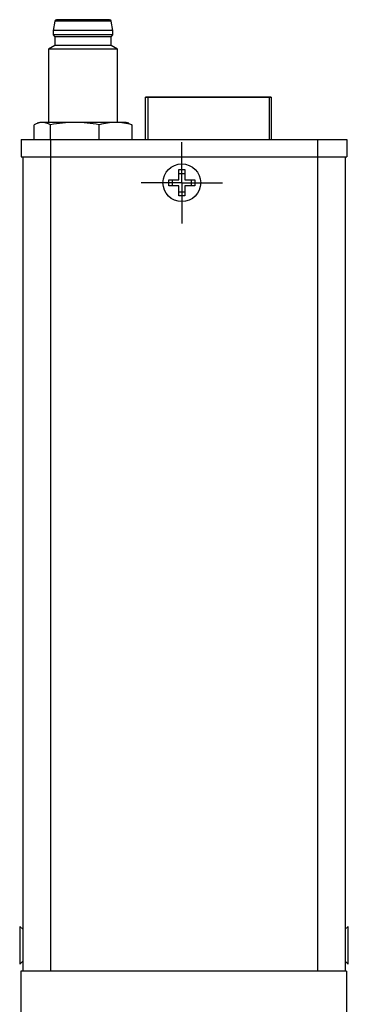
# Model space of a CAD drawing. Header units: inches. Extents: x 3.6 to 21.3, y 2.2 to 14.2.
# Tile 2 of 11: x 3.6 to 5.1, y 6.7 to 11.2. Entities that reach past the tile are written whole.
import ezdxf

# ---------------------------------------------------------------- set-up
doc = ezdxf.new("R2010")
doc.units = ezdxf.units.IN
doc.header["$LTSCALE"] = 2
doc.header["$MEASUREMENT"] = 0
doc.layers.add('1', color=7, linetype='Continuous')

# ---------------------------------------------------------------- blocks, each defined once
blk = doc.blocks.new('SW_CENTERMARKSYMBOL_5')
at = {"layer": '1', "color": 0}
for p, q in [((0, 0.1), (0, 0.186)), ((0, 0), (0, 0.1)), ((-0.1, 0), (-0.186, 0)), ((0, 0), (-0.1, 0)), ((0, 0), (0, -0.1)), ((0, 0), (0.1, 0)), ((0.1, 0), (0.186, 0)), ((0, -0.1), (0, -0.186))]:
    blk.add_line(p, q, dxfattribs=at)

msp = doc.modelspace()

# ---------------------------------------------------------------- linework, layer by layer
at = {"color": 7, "linetype": 'Continuous', "lineweight": 25}
for p, q in [((3.7259, 11.1671), (3.7188, 11.1249)), ((3.9834, 11.1671), (3.7259, 11.1671)), ((3.9905, 11.1249), (3.9834, 11.1671)), ((3.7188, 11.1249), (3.7188, 11.1052)), ((3.9905, 11.1249), (3.7188, 11.1249)), ((3.7188, 11.1052), (3.7267, 11.0953)), ((3.9905, 11.1052), (3.7188, 11.1052)), ((3.7267, 11.0953), (3.7267, 11.056)), ((3.9826, 11.0953), (3.7267, 11.0953)), ((3.9826, 11.0953), (3.9905, 11.1052)), ((3.9826, 11.056), (3.9826, 11.0953)), ((3.9905, 11.1052), (3.9905, 11.1249)), ((3.7267, 11.056), (3.6972, 11.0389)), ((3.9826, 11.056), (3.7267, 11.056)), ((4.0121, 11.0389), (3.9826, 11.056)), ((3.6972, 11.0389), (3.6972, 10.7056)), ((4.0121, 11.0389), (3.6972, 11.0389)), ((4.0121, 10.7056), (4.0121, 11.0389)), ((4.1401, 10.8209), (4.1401, 10.8209)), ((4.1401, 10.6268), (4.1401, 10.8209)), ((4.1401, 10.8209), (4.1401, 10.8209)), ((4.1401, 10.8209), (4.1401, 10.8209)), ((4.1501, 10.8209), (4.7032, 10.8209)), ((4.7032, 10.8209), (4.1501, 10.8209)), ((4.7032, 10.8209), (4.1501, 10.8209)), ((4.1601, 10.8209), (4.1601, 10.8209)), ((4.6932, 10.8209), (4.1601, 10.8209)), ((4.1601, 10.8209), (4.6932, 10.8209)), ((4.1601, 10.8209), (4.1601, 10.8209)), ((4.6932, 10.8209), (4.1601, 10.8209)), ((4.1601, 10.8209), (4.6932, 10.8209)), ((4.1681, 10.8209), (4.1677, 10.8209)), ((4.1681, 10.8209), (4.1677, 10.8209)), ((4.6852, 10.8209), (4.1681, 10.8209)), ((4.1681, 10.8209), (4.2002, 10.8209)), ((4.1681, 10.8209), (4.1681, 10.8209)), ((4.1681, 10.8209), (4.6852, 10.8209)), ((4.1681, 10.8209), (4.1681, 10.8209)), ((4.2002, 10.8209), (4.1681, 10.8209)), ((4.1681, 10.8209), (4.1681, 10.8209)), ((4.6852, 10.8209), (4.1681, 10.8209)), ((4.1681, 10.8209), (4.2002, 10.8209)), ((4.1681, 10.8209), (4.1681, 10.8209)), ((4.1681, 10.8209), (4.6852, 10.8209)), ((4.1681, 10.8209), (4.1681, 10.8209)), ((4.2002, 10.8209), (4.1681, 10.8209)), ((4.1681, 10.8209), (4.1681, 10.8209)), ((4.2002, 10.8209), (4.2002, 10.8209)), ((4.2763, 10.8209), (4.2002, 10.8209)), ((4.2002, 10.8209), (4.2763, 10.8209)), ((4.2002, 10.8209), (4.2002, 10.8209)), ((4.2002, 10.8209), (4.2002, 10.8209)), ((4.2002, 10.8209), (4.2002, 10.8209)), ((4.2763, 10.8209), (4.2002, 10.8209)), ((4.2002, 10.8209), (4.2763, 10.8209)), ((4.2002, 10.8209), (4.2002, 10.8209)), ((4.2002, 10.8209), (4.2002, 10.8209)), ((4.2763, 10.8209), (4.2763, 10.8209)), ((4.6052, 10.8209), (4.2763, 10.8209)), ((4.2763, 10.8209), (4.6052, 10.8209)), ((4.2763, 10.8209), (4.2763, 10.8209)), ((4.2763, 10.8209), (4.2763, 10.8209)), ((4.2763, 10.8209), (4.2763, 10.8209)), ((4.6052, 10.8209), (4.2763, 10.8209)), ((4.2763, 10.8209), (4.6052, 10.8209)), ((4.2763, 10.8209), (4.2763, 10.8209)), ((4.2763, 10.8209), (4.2763, 10.8209)), ((4.6052, 10.8209), (4.6052, 10.8209)), ((4.6052, 10.8209), (4.6052, 10.8209)), ((4.6852, 10.8209), (4.6852, 10.8209)), ((4.6852, 10.8209), (4.6856, 10.8209)), ((4.6852, 10.8209), (4.6852, 10.8209)), ((4.6852, 10.8209), (4.6856, 10.8209)), ((4.6932, 10.8209), (4.6932, 10.8209)), ((4.6932, 10.8209), (4.6932, 10.8209)), ((4.7132, 10.8209), (4.7132, 10.6268)), ((4.7132, 10.8209), (4.7132, 10.8209)), ((4.7132, 10.8209), (4.7132, 10.8209)), ((4.7132, 10.8209), (4.7132, 10.8209)), ((3.6315, 10.6268), (3.6315, 10.6945)), ((3.6578, 10.7056), (3.6462, 10.7014)), ((3.6686, 10.7056), (3.6578, 10.7056)), ((3.8174, 10.7056), (3.6686, 10.7056)), ((3.7058, 10.6268), (3.7058, 10.6945)), ((4.0034, 10.7056), (3.8174, 10.7056)), ((3.929, 10.6268), (3.929, 10.6945)), ((4.0515, 10.7056), (4.0034, 10.7056)), ((4.0631, 10.7014), (4.0515, 10.7056)), ((4.063, 10.701), (4.0779, 10.6945)), ((4.0779, 10.6945), (4.0779, 10.6268)), ((3.5732, 10.6268), (3.5732, 10.5481)), ((3.5732, 10.6268), (3.707, 10.6268)), ((3.707, 10.6268), (3.707, 10.5481)), ((3.707, 10.6268), (4.9236, 10.6268)), ((4.8046, 10.6288), (4.8046, 10.6268)), ((4.8458, 10.6288), (4.8458, 10.6268)), ((4.9196, 10.6268), (4.9196, 10.6288)), ((4.9236, 10.6268), (4.9236, 10.5481)), ((4.9236, 10.6268), (5.0574, 10.6268)), ((5.0574, 10.6268), (5.0574, 10.5481)), ((3.5732, 10.5481), (3.707, 10.5481)), ((3.5808, 10.5481), (3.5808, 6.8336)), ((3.7058, 10.5481), (3.7058, 6.8336)), ((3.707, 10.5481), (4.9236, 10.5481)), ((4.9236, 10.5481), (5.0574, 10.5481)), ((4.9248, 10.5481), (4.9248, 6.8336)), ((5.0498, 10.5481), (5.0498, 6.8336)), ((4.2919, 10.49), (4.3189, 10.49)), ((4.2919, 10.4435), (4.2919, 10.49)), ((4.2919, 10.4726), (4.3189, 10.4726)), ((4.3189, 10.49), (4.3189, 10.4435)), ((4.2454, 10.4165), (4.2454, 10.4435)), ((4.2454, 10.4435), (4.2919, 10.4435)), ((4.2628, 10.4165), (4.2628, 10.4435)), ((4.3189, 10.4435), (4.3654, 10.4435)), ((4.3481, 10.4435), (4.3481, 10.4165)), ((4.3654, 10.4435), (4.3654, 10.4165)), ((4.2919, 10.4165), (4.2454, 10.4165)), ((4.2919, 10.37), (4.2919, 10.4165)), ((4.3189, 10.3874), (4.2919, 10.3874)), ((4.3189, 10.4165), (4.3189, 10.37)), ((4.3654, 10.4165), (4.3189, 10.4165)), ((4.3189, 10.37), (4.2919, 10.37)), ((3.5808, 7.0249), (3.5658, 7.0377)), ((3.5658, 7.0377), (3.5658, 6.8657)), ((5.0648, 7.0376), (5.0498, 7.0248)), ((5.0648, 6.8656), (5.0648, 7.0376)), ((3.5658, 6.8657), (3.5808, 6.8784)), ((5.0498, 6.8783), (5.0648, 6.8656)), ((5.0562, 6.8336), (3.5712, 6.8336)), ((3.5712, 6.8336), (3.5712, 5.3486)), ((5.0562, 6.8336), (5.0562, 5.3486))]:
    msp.add_line(p, q, dxfattribs=at)
at = {"color": 8, "linetype": 'Continuous', "lineweight": 25}
for p, q in [((4.1501, 10.8209), (4.1501, 10.6268)), ((4.7032, 10.8209), (4.7032, 10.6268))]:
    msp.add_line(p, q, dxfattribs=at)
at = {"color": 7, "linetype": 'Continuous', "lineweight": 25, "flags": 128}
for points in [[(4.1501, 10.8209), (4.1482, 10.8209), (4.1463, 10.8209), (4.1446, 10.8209), (4.1431, 10.8209), (4.1418, 10.8209), (4.1409, 10.8209), (4.1403, 10.8209), (4.1401, 10.8209)], [(4.1401, 10.8209), (4.1403, 10.8209), (4.1409, 10.8209), (4.1418, 10.8209), (4.1431, 10.8209), (4.1446, 10.8209), (4.1463, 10.8209), (4.1482, 10.8209), (4.1501, 10.8209)], [(4.1401, 10.8209), (4.1403, 10.8209), (4.1409, 10.8209), (4.1418, 10.8209), (4.1431, 10.8209), (4.1446, 10.8209), (4.1463, 10.8209), (4.1482, 10.8209), (4.1501, 10.8209)], [(4.1501, 10.8209), (4.1482, 10.8209), (4.1463, 10.8209), (4.1446, 10.8209), (4.1431, 10.8209), (4.1418, 10.8209), (4.1409, 10.8209), (4.1403, 10.8209), (4.1401, 10.8209)], [(4.7132, 10.8209), (4.713, 10.8209), (4.7124, 10.8209), (4.7115, 10.8209), (4.7102, 10.8209), (4.7087, 10.8209), (4.707, 10.8209), (4.7051, 10.8209), (4.7032, 10.8209)], [(4.7032, 10.8209), (4.7051, 10.8209), (4.707, 10.8209), (4.7087, 10.8209), (4.7102, 10.8209), (4.7115, 10.8209), (4.7124, 10.8209), (4.713, 10.8209), (4.7132, 10.8209)], [(4.7032, 10.8209), (4.7051, 10.8209), (4.707, 10.8209), (4.7087, 10.8209), (4.7102, 10.8209), (4.7115, 10.8209), (4.7124, 10.8209), (4.713, 10.8209), (4.7132, 10.8209)], [(4.7132, 10.8209), (4.713, 10.8209), (4.7124, 10.8209), (4.7115, 10.8209), (4.7102, 10.8209), (4.7087, 10.8209), (4.707, 10.8209), (4.7051, 10.8209), (4.7032, 10.8209)]]:
    msp.add_lwpolyline(points, dxfattribs=at)
at = {"color": 7, "linetype": 'Continuous', "lineweight": 25}
msp.add_circle((4.3054, 10.43), 0.086, dxfattribs=at)
for centre, start, end in [((3.7337, 11.1662), 90, 173.4802), ((3.9756, 11.1662), 6.5198, 90)]:
    msp.add_arc(centre, 0.00787, start, end, dxfattribs=at)
for points in [[(3.8547, 11.1741), (3.7879, 11.1741), (3.7337, 11.1741), (3.7337, 11.1741)], [(3.6686, 10.7056), (3.6561, 10.7056), (3.6438, 10.7013), (3.6315, 10.6945)], [(3.7058, 10.6945), (3.6935, 10.7013), (3.6811, 10.7056), (3.6686, 10.7056)], [(3.8174, 10.7056), (3.7798, 10.7056), (3.7427, 10.7013), (3.7058, 10.6945)], [(3.929, 10.6945), (3.8921, 10.7013), (3.8549, 10.7056), (3.8174, 10.7056)], [(4.0034, 10.7056), (3.9784, 10.7056), (3.9536, 10.7013), (3.929, 10.6945)], [(4.0779, 10.6945), (4.0532, 10.7013), (4.0285, 10.7056), (4.0034, 10.7056)]]:
    msp.add_open_spline(points, degree=3, dxfattribs=at)
msp.add_open_spline([(3.9756, 11.1741), (3.9756, 11.1741), (3.9628, 11.1741), (3.9175, 11.1741), (3.8867, 11.1741), (3.8547, 11.1741)], degree=3, knots=[0, 0, 0, 0, 0.5, 0.5, 1, 1, 1, 1], dxfattribs=at)

# ---------------------------------------------------------------- block references
at = {"layer": '1', "color": 7}
msp.add_blockref('SW_CENTERMARKSYMBOL_5', (4.3054, 10.43), dxfattribs=at)

doc.saveas('drawing.dxf')
